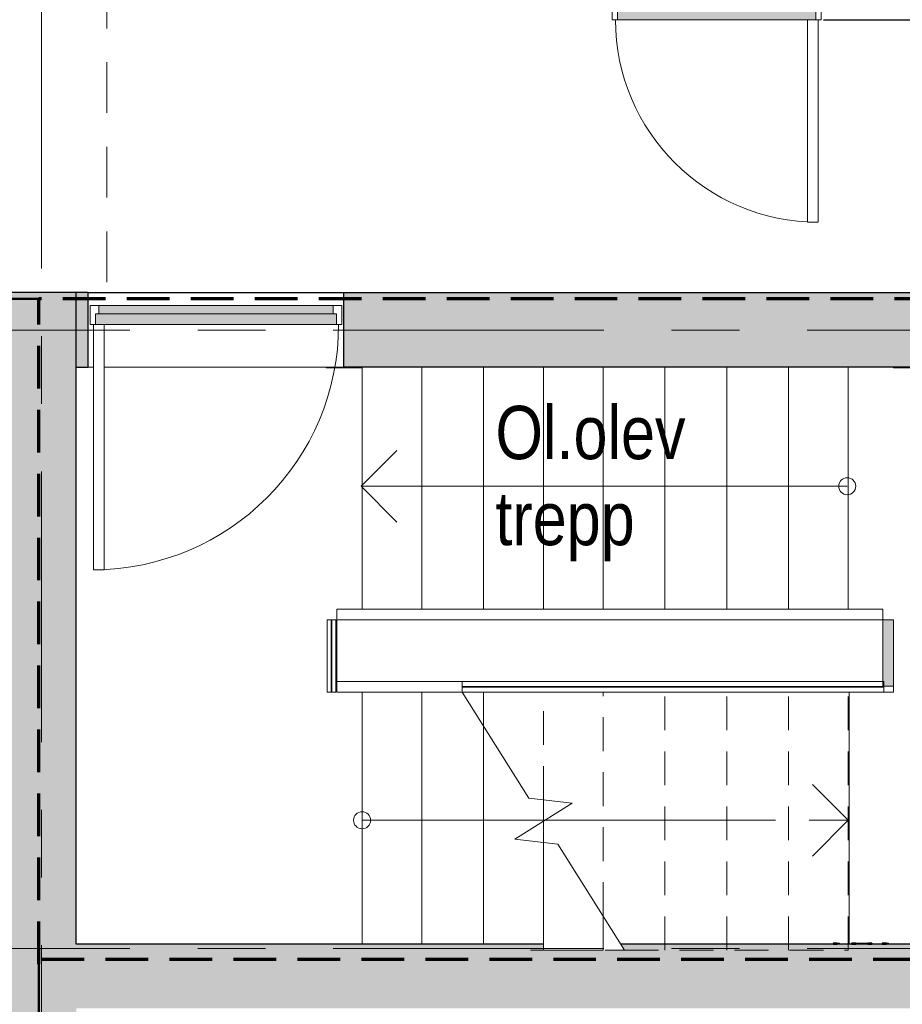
# Model space of a CAD drawing. Header units: millimetres. Extents: x -2180 to 91692, y -6418 to 21859.
# Tile 89 of 256: x 23898 to 28036, y 7238 to 11857. Entities that reach past the tile are written whole.
import ezdxf

# ---------------------------------------------------------------- set-up
doc = ezdxf.new("R2010")
doc.units = ezdxf.units.MM
for name, pattern in [('Dash', [635, 317.5, -317.5]), ('EST_Dash_2_1_', [300, 200, -100]), ('Grid Line 1_2_', [2222.5, 1270, -317.5, 317.5, -317.5]), ('Overhead', [396.875, 238.125, -158.75]), ('Overhead 1_16_', [257.96875, 158.75, -99.21875])]:
    doc.linetypes.add(name, pattern=pattern)
for name, color, linetype, lineweight in [('_Above_ Outlines', 7, 'Overhead 1_16_', 9), ('_Above_ Railings Cut Line', 7, 'Continuous', 9), ('_Beyond_', 7, 'Continuous', 9), ('_Overhead_', 7, 'Overhead', 9), ('Doors', 7, 'Continuous', 9), ('Doors-2', 7, 'Continuous', 18), ('Floors', 7, 'Continuous', 9), ('Generic Models', 7, 'Continuous', 9), ('Generic Models-2', 7, 'Continuous', 25), ('Grids-1', 7, 'Grid Line 1_2_', 9), ('Plan Swing', 7, 'Continuous', 9), ('Railings', 7, 'Continuous', 9), ('Rails', 7, 'Continuous', 9), ('Stairs', 7, 'Continuous', 9), ('Thin Lines', 7, 'Continuous', 9), ('Walls-1', 7, 'Continuous', 25)]:
    doc.layers.add(name, color=color, linetype=linetype, lineweight=lineweight)
for name, color, linetype, lineweight, true_color in [('_Tuletõkketsoon', 1, 'Dash', 50, 0xff0000), ('Cut Pattern-2', 7, 'Continuous', 25, 0x787878), ('Doors-1', 7, 'Continuous', 9, 0x7b918a), ('Generic Models-1', 7, 'Continuous', 9, 0x7b918a), ('Railings-1', 7, 'Continuous', 9, 0xbd9e5e), ('SMA_Tuletõkkesektsioon', 1, 'EST_Dash_2_1_', 70, 0xff0000), ('Text Notes-2', 9, 'Continuous', 9, 0x808080)]:
    doc.layers.add(name, color=color, linetype=linetype, lineweight=lineweight, true_color=true_color)
doc.styles.add('Swis721 Cn BT', font='swissc.ttf', dxfattribs={"height": 250})

# ---------------------------------------------------------------- blocks, each defined once
blk = doc.blocks.new('SMA_D01_ 1-poolne - SU-P-01 - 1200x2100 EI 1korrus-2309402-1 Korruse  plaan')
at = {"layer": 'Doors-1'}
for points in [[(-85.7, -25), (-565, -25), (-565, -75), (565, -75), (565, -25), (460.6, -25)], [(550, -75), (-550, -75), (-550, -115), (550, -115)]]:
    blk.add_hatch(color=256, dxfattribs=at).paths.add_polyline_path(points, flags=0)
at = {"layer": 'Doors'}
for p, q in [((525, -25), (-565, -25)), ((-550, -75), (550, -75)), ((550, -115), (-550, -115))]:
    blk.add_line(p, q, dxfattribs=at)
at = {"layer": 'Doors-2'}
for p, q in [((575, 1125), (525, 1125)), ((525, 1125), (525, -25)), ((575, -25), (575, 1125)), ((-565, -25), (-590, -25)), ((-590, -25), (-590, -115)), ((-565, -75), (-565, -25)), ((525, -25), (575, -25)), ((565, -25), (565, -75)), ((590, -25), (575, -25)), ((590, -115), (590, -25)), ((-550, -75), (-565, -75)), ((-550, -115), (-550, -75)), ((565, -75), (550, -75)), ((550, -75), (550, -115)), ((-590, -115), (-550, -115)), ((550, -115), (590, -115))]:
    blk.add_line(p, q, dxfattribs=at)
at = {"layer": 'Plan Swing'}
blk.add_arc((575, -25), 1150, 90, 180, dxfattribs=at)
blk = doc.blocks.new('SMA_D01_ 1-poolne - SU-P-07 - 1000x2100 1 korrus-2306832-1 Korruse  plaan')
at = {"layer": 'Doors-1'}
for points in [[(-450, -8), (450, -8), (450, 32), (-450, 32)], [(425, -58), (465, -58), (465, -8), (-465, -8), (-465, -58), (-322, -58)]]:
    blk.add_hatch(color=256, dxfattribs=at).paths.add_polyline_path(points, flags=0)
at = {"layer": 'Doors'}
for p, q in [((-450, 32), (450, 32)), ((450, -8), (-450, -8)), ((-465, -58), (425, -58))]:
    blk.add_line(p, q, dxfattribs=at)
at = {"layer": 'Doors-2'}
for p, q in [((-490, -58), (-490, 32)), ((-490, 32), (-450, 32)), ((-450, 32), (-450, -8)), ((450, -8), (450, 32)), ((450, 32), (490, 32)), ((490, 32), (490, -58)), ((-465, -8), (-465, -58)), ((-450, -8), (-465, -8)), ((465, -8), (450, -8)), ((465, -58), (465, -8)), ((-465, -58), (-490, -58)), ((425, -58), (475, -58)), ((425, -1008), (425, -58)), ((475, -58), (475, -1008)), ((490, -58), (475, -58)), ((475, -1008), (425, -1008))]:
    blk.add_line(p, q, dxfattribs=at)
at = {"layer": 'Plan Swing'}
blk.add_arc((475, -58), 950, 180, 270, dxfattribs=at)
blk = doc.blocks.new('Generic Models 9 - Generic Models 27-1786597-1 Korruse  plaan')
at = {"layer": 'Generic Models'}
for p, q in [((27994.8, 10224.1), (27994.8, 10227.1)), ((27994.8, 10224.1), (29855.7, 10224.1)), ((29855.7, 10224.1), (29855.7, 7522.8)), ((27994.8, 8703), (27994.8, 8731.2)), ((27787.3, 8703), (27994.8, 8703)), ((27787.3, 7520), (27787.3, 8703)), ((27783.1, 8381.4), (27787.3, 8381.4)), ((27783.1, 8281.4), (27783.1, 8381.4)), ((27787.3, 8281.4), (27783.1, 8281.4)), ((28171, 7520), (28146, 7520)), ((29346, 7520), (28221, 7520))]:
    blk.add_line(p, q, dxfattribs=at)
blk = doc.blocks.new('Generic Models 10 - Generic Models 27-1786654-1 Korruse  plaan')
at = {"layer": 'Generic Models'}
for p, q in [((24243.2, 10227.1), (24218.2, 10227.1)), ((25334.9, 10227.1), (24293.2, 10227.1)), ((25334.9, 10224.1), (25334.9, 10227.1)), ((25503.1, 10224.1), (25334.9, 10224.1)), ((25503.1, 9091.8), (25503.1, 10224.1)), ((25384.3, 8753), (25384.3, 9041.8))]:
    blk.add_line(p, q, dxfattribs=at)
blk = doc.blocks.new('Railing - Railing-1787214-1 Korruse  plaan')
at = {"layer": '_Above_ Railings Cut Line'}
for p, q in [((25972.1, 8753), (27949.8, 8753)), ((25972.1, 8753), (27949.8, 8753)), ((25972.1, 8753), (27949.8, 8753)), ((27949.8, 8753), (27949.8, 8703)), ((27949.8, 8753), (27949.8, 8703)), ((27949.8, 8753), (27949.8, 8703)), ((25972.1, 8729.5), (27949.8, 8729.5)), ((25972.1, 8729.5), (27949.8, 8729.5)), ((25972.1, 8729.5), (27949.8, 8729.5)), ((25972.1, 8729.5), (27949.8, 8729.5)), ((25972.1, 8729.5), (27949.8, 8729.5)), ((25972.1, 8729.5), (27949.8, 8729.5)), ((25972.1, 8729.5), (27949.8, 8729.5)), ((25972.1, 8729.5), (27949.8, 8729.5)), ((25972.1, 8729.5), (27949.8, 8729.5)), ((25972.1, 8729.5), (27949.8, 8729.5)), ((25972.1, 8729.5), (27949.8, 8729.5)), ((25972.1, 8729.5), (27949.8, 8729.5)), ((25972.1, 8729.5), (27949.8, 8729.5)), ((25972.1, 8729.5), (27949.8, 8729.5)), ((25972.1, 8729.5), (27949.8, 8729.5)), ((25972.1, 8726.5), (27949.8, 8726.5)), ((25972.1, 8726.5), (27949.8, 8726.5)), ((25972.1, 8726.5), (27949.8, 8726.5)), ((25972.1, 8726.5), (27949.8, 8726.5)), ((25972.1, 8726.5), (27949.8, 8726.5)), ((25972.1, 8726.5), (27949.8, 8726.5)), ((25972.1, 8726.5), (27949.8, 8726.5)), ((25972.1, 8726.5), (27949.8, 8726.5)), ((25972.1, 8726.5), (27949.8, 8726.5)), ((25972.1, 8726.5), (27949.8, 8726.5)), ((25972.1, 8726.5), (27949.8, 8726.5)), ((25972.1, 8726.5), (27949.8, 8726.5)), ((25972.1, 8726.5), (27949.8, 8726.5)), ((25972.1, 8726.5), (27949.8, 8726.5)), ((25972.1, 8726.5), (27949.8, 8726.5)), ((25972.1, 8703), (27949.8, 8703)), ((25972.1, 8703), (27949.8, 8703)), ((25972.1, 8703), (27949.8, 8703)), ((27949.8, 8729.5), (27949.8, 8726.5)), ((27949.8, 8729.5), (27949.8, 8726.5)), ((27949.8, 8729.5), (27949.8, 8726.5)), ((27949.8, 8729.5), (27949.8, 8726.5)), ((27949.8, 8729.5), (27949.8, 8726.5)), ((27949.8, 8729.5), (27949.8, 8726.5)), ((27949.8, 8729.5), (27949.8, 8726.5)), ((27949.8, 8729.5), (27949.8, 8726.5)), ((27949.8, 8729.5), (27949.8, 8726.5)), ((27949.8, 8729.5), (27949.8, 8726.5)), ((27949.8, 8729.5), (27949.8, 8726.5)), ((27949.8, 8729.5), (27949.8, 8726.5)), ((27949.8, 8729.5), (27949.8, 8726.5)), ((27949.8, 8729.5), (27949.8, 8726.5)), ((27949.8, 8729.5), (27949.8, 8726.5))]:
    blk.add_line(p, q, dxfattribs=at)
at = {"layer": 'Rails'}
for p, q in [((25384.3, 8753), (25972.1, 8753)), ((25384.3, 8703), (25384.3, 8753)), ((25972.1, 8703), (25972.1, 8753)), ((25384.3, 8703), (25972.1, 8703))]:
    blk.add_line(p, q, dxfattribs=at)
blk = doc.blocks.new('Railing - Railing-1793561-1 Korruse  plaan')
at = {"layer": 'Rails'}
for p, q in [((25339.3, 9041.8), (25358, 9041.8)), ((25339.3, 9041.8), (25339.3, 8703)), ((25357.8, 9041.8), (25357.8, 8703)), ((25357.8, 9041.8), (25360.8, 9041.8)), ((25360.6, 9041.8), (25379.3, 9041.8)), ((25360.8, 8703), (25360.8, 9041.8)), ((25379.3, 8703), (25379.3, 9041.8)), ((25358, 8703), (25339.3, 8703)), ((25360.8, 8703), (25357.8, 8703)), ((25379.3, 8703), (25360.6, 8703))]:
    blk.add_line(p, q, dxfattribs=at)
blk = doc.blocks.new('Railing - Railing-1793605-1 Korruse  plaan')
at = {"layer": 'Railings-1'}
blk.add_hatch(color=256, dxfattribs=at).paths.add_polyline_path([(27971.1, 8731.2), (27994.8, 8731.2), (27994.8, 9041.8), (27944.8, 9041.8), (27944.8, 8731.2)], flags=0)
at = {"layer": 'Rails'}
for p, q in [((27944.8, 9041.8), (27994.8, 9041.8)), ((27944.8, 8731.2), (27944.8, 9041.8)), ((27994.8, 9041.8), (27994.8, 8731.2)), ((27994.8, 8731.2), (27944.8, 8731.2))]:
    blk.add_line(p, q, dxfattribs=at)
blk = doc.blocks.new('Railing - Railing-2320472-1 Korruse  plaan')
at = {"layer": 'Rails'}
for p, q in [((25384.3, 9041.8), (25384.3, 9091.8)), ((27944.8, 9091.8), (25384.3, 9091.8)), ((27944.8, 9091.8), (27944.8, 9041.8)), ((27944.8, 9041.8), (25384.3, 9041.8))]:
    blk.add_line(p, q, dxfattribs=at)

msp = doc.modelspace()

# ---------------------------------------------------------------- hatches: boundary and pattern name
at = {"layer": 'Cut Pattern-2'}
for points in [[(24152.9, 10568.4), (24163.1, 10568.4), (24163.1, 10577.1), (23843.1, 10577.1), (23843.1, 10568.4), (24152.2, 10568.4)], [(23863.1, -362.6), (24163.1, -362.6), (24163.1, 10568.4), (23843.1, 10568.4), (23843.1, 10424.4), (24118.1, 10424.4), (24118.1, 3948.7), (23843.1, 3948.7), (23843.1, -362.6), (23863.1, -340.8)], [(24118.1, 3948.7), (24118.1, 10424.4), (23843.1, 10424.4), (23843.1, 3948.7)]]:
    msp.add_hatch(color=256, dxfattribs=at).paths.add_polyline_path(points, flags=0)
h = msp.add_hatch(color=256, dxfattribs=at)
h.paths.add_polyline_path([(25601, 10227.1), (30166, 10227.1), (30166, 10577.1), (29817.4, 10577.1), (29817.4, 10568.4), (25418.2, 10568.4), (25418.2, 10227.1)], flags=0)
h.paths.add_polyline_path([(24163.1, 10227.1), (24218.2, 10227.1), (24218.2, 10568.4), (24163.1, 10568.4), (24163.1, 10311.8)], flags=0)
h = msp.add_hatch(color=256, dxfattribs=at)
h.paths.add_polyline_path([(25601, 10568.4), (29817.4, 10568.4), (29817.4, 10577.1), (25418.2, 10577.1), (25418.2, 10568.4)], flags=0)
h.paths.add_polyline_path([(24218.2, 10568.4), (24218.2, 10577.1), (24163.1, 10577.1), (24163.1, 10568.4), (24216.8, 10568.4)], flags=0)
h = msp.add_hatch(color=256, dxfattribs=at)
h.paths.add_polyline_path([(24168, 7220), (28146, 7220), (28146, 7520), (26716.3, 7520), (26734.1, 7491.8), (26353.1, 7491.8), (26353.1, 7520), (24163.1, 7520), (24163.1, 7220)], flags=0)
h.paths.add_polyline_path([(29348.1, 7220), (29348.1, 7520), (29346, 7520), (29346, 7220)], flags=0)
at = {"layer": 'Generic Models-1'}
for points in [[(27730.8, 7520), (27741.2, 7520), (27741.2, 7525), (27730.8, 7525)], [(27818.3, 7520), (27821.5, 7520), (27821.5, 7525), (27818.3, 7525)], [(27832.6, 7520), (27832.6, 7525), (27821.5, 7525), (27821.5, 7520)], [(27832.6, 7520), (27841.9, 7520), (27841.9, 7525), (27832.6, 7525)], [(27841.9, 7520), (27852.2, 7520), (27852.2, 7525), (27841.9, 7525)], [(27863, 7520), (27863, 7525), (27852.2, 7525), (27852.2, 7520)], [(27870.8, 7520), (27870.8, 7525), (27863, 7525), (27863, 7520)], [(27874.9, 7520), (27874.9, 7525), (27870.8, 7525), (27870.8, 7520)], [(27971.9, 7520), (27971.9, 7525), (27961.5, 7525), (27961.5, 7520)]]:
    msp.add_hatch(color=256, dxfattribs=at).paths.add_polyline_path(points, flags=0)

# ---------------------------------------------------------------- linework, layer by layer
at = {"layer": '_Above_ Outlines'}
for p, q in [((25972.1, 8703), (27783.1, 8703)), ((26073.1, 8542.4), (26073.1, 8703)), ((26353.1, 8197.2), (26353.1, 8703)), ((26633.1, 7652.3), (26633.1, 8703)), ((26923.1, 7491.8), (26923.1, 8703)), ((27213.1, 7491.8), (27213.1, 8703)), ((27503.1, 7491.8), (27503.1, 8703)), ((27783.1, 7491.8), (27783.1, 8703)), ((26353.1, 7997.6), (26353.1, 8097.4)), ((26734.1, 7491.8), (27783.1, 7491.8))]:
    msp.add_line(p, q, dxfattribs=at)
at = {"layer": '_Beyond_'}
for p, q in [((24218.2, 10577.1), (25418.2, 10577.1)), ((24243.2, 10227.1), (24218.2, 10227.1)), ((25418.2, 10227.1), (24293.2, 10227.1))]:
    msp.add_line(p, q, dxfattribs=at)
at = {"layer": '_Overhead_'}
for p, q in [((24306.8, 13642.1), (24306.8, 10612.1)), ((25498.1, 9668.5), (25778.1, 9948.5)), ((25498.1, 9668.5), (25778.1, 9388.5)), ((27783.1, 8101.4), (27503.1, 8381.4)), ((27203.1, 8101.4), (27783.1, 8101.4)), ((27783.1, 8101.4), (27503.1, 7821.4))]:
    msp.add_line(p, q, dxfattribs=at)
at = {"layer": '_Tuletõkketsoon'}
for p, q in [((23987.1, 10547.1), (17987.1, 10547.1)), ((23987.1, -471), (23987.1, 7427.1))]:
    msp.add_line(p, q, dxfattribs=at)
at = {"layer": 'Floors'}
msp.add_line((24218.2, 10575.2), (25418.2, 10575.2), dxfattribs=at)
at = {"layer": 'Generic Models'}
for p, q in [((27730.8, 7525), (27741.2, 7525)), ((27741.2, 7520), (27741.2, 7525)), ((27818.3, 7525), (27821.5, 7525)), ((27821.5, 7525), (27832.6, 7525)), ((27821.5, 7520), (27821.5, 7525)), ((27832.6, 7525), (27841.9, 7525)), ((27832.6, 7520), (27832.6, 7525)), ((27841.9, 7525), (27852.2, 7525)), ((27841.9, 7520), (27841.9, 7525)), ((27852.2, 7525), (27863, 7525)), ((27852.2, 7520), (27852.2, 7525)), ((27863, 7525), (27870.8, 7525)), ((27863, 7520), (27863, 7525)), ((27870.8, 7525), (27874.9, 7525)), ((27870.8, 7520), (27870.8, 7525)), ((27894.2, 7525), (27894.2, 7520)), ((27961.5, 7525), (27971.9, 7525)), ((27971.9, 7525), (27971.9, 7520))]:
    msp.add_line(p, q, dxfattribs=at)
at = {"layer": 'Generic Models-2'}
for p, q in [((27730.8, 7525), (27711.6, 7525)), ((27711.6, 7525), (27711.6, 7520)), ((27711.6, 7520), (27730.8, 7520)), ((27730.8, 7520), (27730.8, 7525)), ((27818.3, 7525), (27797.3, 7525)), ((27797.3, 7525), (27797.3, 7520)), ((27797.3, 7520), (27818.3, 7520)), ((27818.3, 7520), (27818.3, 7525)), ((27894.1, 7525), (27874.9, 7525)), ((27874.9, 7525), (27874.9, 7520)), ((27874.9, 7520), (27894.1, 7520)), ((27894.1, 7520), (27894.1, 7525)), ((27961.5, 7525), (27942.4, 7525)), ((27942.4, 7525), (27942.4, 7520)), ((27942.4, 7520), (27961.5, 7520)), ((27961.5, 7520), (27961.5, 7525))]:
    msp.add_line(p, q, dxfattribs=at)
at = {"layer": 'Grids-1'}
for p, q in [((24000, 18627.8), (24000, 1154.9)), ((919.8, 10400), (34984.4, 10400)), ((919.8, 7500), (34984.4, 7500))]:
    msp.add_line(p, q, dxfattribs=at)
at = {"layer": 'SMA_Tuletõkkesektsioon'}
for p, q in [((36000, 10547.1), (23987.1, 10547.1)), ((23987.1, 7427.1), (23987.1, 10547.1)), ((24000, 7450), (30100, 7450))]:
    msp.add_line(p, q, dxfattribs=at)
at = {"layer": 'Stairs'}
for p, q in [((25503.1, 10227.1), (25503.1, 10224.1)), ((25783.1, 10227.1), (25783.1, 9091.8)), ((26073.1, 10227.1), (26073.1, 9091.8)), ((26353.1, 10227.1), (26353.1, 9091.8)), ((26633.1, 10227.1), (26633.1, 9091.8)), ((26923.1, 10227.1), (26923.1, 9091.8)), ((27213.1, 10227.1), (27213.1, 9091.8)), ((27503.1, 10227.1), (27503.1, 9091.8)), ((27783.1, 10227.1), (27783.1, 9091.8)), ((25503.1, 7520), (25503.1, 8703)), ((25783.1, 7520), (25783.1, 8703)), ((25972.1, 8703), (26285.5, 8204.9)), ((26073.1, 7520), (26073.1, 8542.4)), ((26487.5, 8181.9), (26218.7, 8012.8)), ((26285.5, 8204.9), (26487.5, 8181.9)), ((26353.1, 8097.4), (26353.1, 8197.2)), ((26218.7, 8012.8), (26420.7, 7989.9)), ((26353.1, 7491.8), (26353.1, 7997.6)), ((26420.7, 7989.9), (26734.1, 7491.8)), ((26633.1, 7491.8), (26633.1, 7652.3)), ((26292.3, 7491.8), (26353.1, 7491.8)), ((26356.4, 7491.8), (26633.1, 7491.8)), ((26643.1, 7491.8), (26734.1, 7491.8))]:
    msp.add_line(p, q, dxfattribs=at)
at = {"layer": 'Thin Lines'}
for p, q in [((27778.1, 9668.5), (25498.1, 9668.5)), ((25503.1, 8101.4), (27203.1, 8101.4))]:
    msp.add_line(p, q, dxfattribs=at)
for centre in [(27778.1, 9668.5), (25503.1, 8101.4)]:
    msp.add_circle(centre, 40, dxfattribs=at)
at = {"layer": 'Walls-1'}
for p, q in [((27666.3, 11857.1), (30166, 11857.1)), ((24218.2, 10577.1), (23843.1, 10577.1)), ((24163.1, 7520), (24163.1, 10577.1)), ((24218.2, 10227.1), (24218.2, 10577.1)), ((25418.2, 10577.1), (30166, 10577.1)), ((25418.2, 10227.1), (25418.2, 10577.1)), ((24163.1, 10227.1), (24218.2, 10227.1)), ((30166, 10227.1), (25418.2, 10227.1)), ((26353.1, 7520), (24163.1, 7520)), ((28146, 7520), (26716.3, 7520))]:
    msp.add_line(p, q, dxfattribs=at)

# ---------------------------------------------------------------- block references
at = {"layer": 'Doors'}
msp.add_blockref('SMA_D01_ 1-poolne - SU-P-07 - 1000x2100 1 korrus-2306832-1 Korruse  plaan', (27166.3, 11915.1), dxfattribs=at)
at = {"layer": 'Doors', "rotation": 180}
msp.add_blockref('SMA_D01_ 1-poolne - SU-P-01 - 1200x2100 EI 1korrus-2309402-1 Korruse  plaan', (24818.2, 10402.1), dxfattribs=at)
at = {"layer": 'Generic Models'}
for name in ['Generic Models 10 - Generic Models 27-1786654-1 Korruse  plaan', 'Generic Models 9 - Generic Models 27-1786597-1 Korruse  plaan']:
    msp.add_blockref(name, (0, 0), dxfattribs=at)
at = {"layer": 'Railings'}
for name in ['Railing - Railing-2320472-1 Korruse  plaan', 'Railing - Railing-1793561-1 Korruse  plaan', 'Railing - Railing-1793605-1 Korruse  plaan', 'Railing - Railing-1787214-1 Korruse  plaan']:
    msp.add_blockref(name, (0, 0), dxfattribs=at)

# ---------------------------------------------------------------- texts
at = {"layer": 'Text Notes-2', "char_height": 250, "attachment_point": 1, "style": 'Swis721 Cn BT'}
for s, insert, width in [('Ol.olev ', (26128.5, 10045.5), 1162.447), ('trepp', (26128.5, 9642), 785.654)]:
    msp.add_mtext(s, dxfattribs=dict(at, insert=insert, width=width))

doc.saveas('drawing.dxf')
